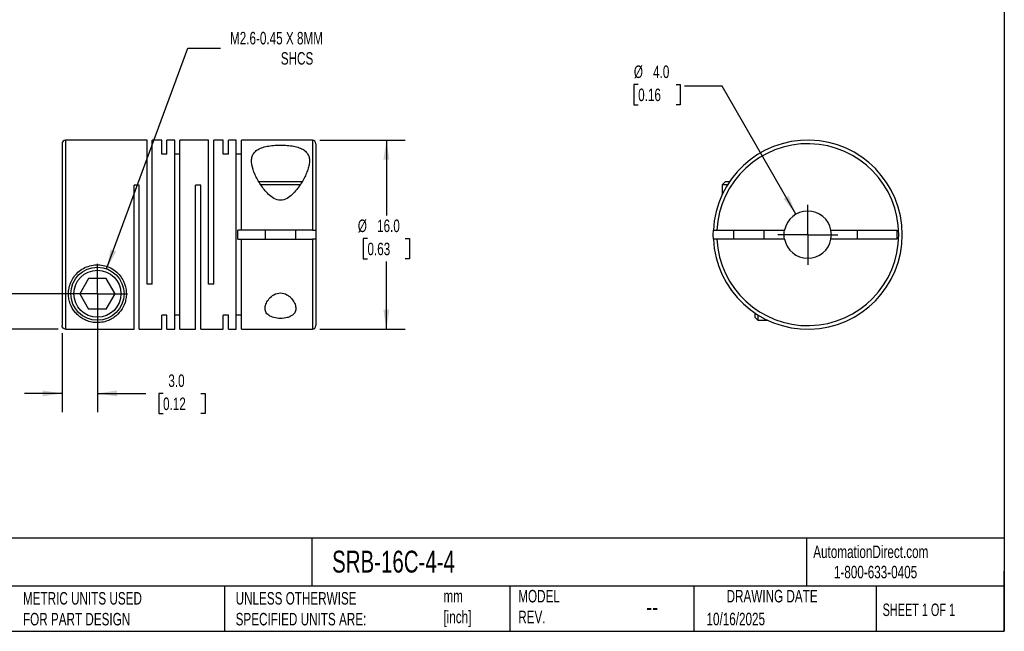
# Model space of a CAD drawing. Header units: millimetres. Extents: x 3 to 137, y 3 to 105.
# Tile 2 of 3: x 53 to 137, y 3 to 55. Entities that reach past the tile are written whole.
import ezdxf

# ---------------------------------------------------------------- set-up
doc = ezdxf.new("R2010")
doc.units = ezdxf.units.MM
doc.header["$LTSCALE"] = 0.5
doc.linetypes.add('SLD-Center', pattern=[19.05, 15.24, -1.27, 1.27, -1.27])
doc.linetypes.add('SLD-Solid', pattern=[0])
doc.layers.add('CENTER', color=40, linetype='SLD-Center')
doc.layers.add('DIMENSIONS', color=140, linetype='SLD-Solid', lineweight=25)
doc.layers.add('TEXT', color=140, linetype='SLD-Solid', lineweight=25)
doc.styles.add('SLDTEXTSTYLE0', font='TXT', dxfattribs={"width": 0.7})
doc.styles.add('SLDTEXTSTYLE1', font='TXT', dxfattribs={"width": 0.65})
doc.dimstyles.new('SLDDIMSTYLE0', dxfattribs={"dimtxt": 1.079004, "dimasz": 1.651, "dimexe": 0, "dimexo": 0.0625, "dimgap": 0.269751, "dimtad": 0, "dimtih": 1, "dimtoh": 1, "dimdec": 1, "dimrnd": 1e-09, "dimzin": 4, "dimdsep": 46, "dimtxsty": 'SLDTEXTSTYLE0', "dimsah": 1, "dimcen": 0.09, "dimadec": 0, "dimazin": 1, "dimtfac": 1, "dimtdec": 1, "dimtmove": 0, "dimatfit": 0, "dimfxl": 0, "dimfrac": 2, "dimtolj": 1, "dimtzin": 12, "dimarcsym": 0})
doc.dimstyles.new('SLDDIMSTYLE1', dxfattribs={"dimtxt": 1.079004, "dimasz": 1.651, "dimexe": 0, "dimexo": 0.0625, "dimgap": 0.269751, "dimtad": 0, "dimtih": 1, "dimtoh": 1, "dimdec": 1, "dimrnd": 1e-09, "dimzin": 12, "dimdsep": 46, "dimtxsty": 'SLDTEXTSTYLE0', "dimsah": 1, "dimcen": 0, "dimadec": 0, "dimazin": 3, "dimtfac": 1, "dimtdec": 1, "dimtofl": 0, "dimtmove": 0, "dimatfit": 3, "dimfxl": 0, "dimfrac": 2, "dimtolj": 1, "dimtzin": 12, "dimarcsym": 0})
doc.dimstyles.new('SLDDIMSTYLE2', dxfattribs={"dimtxt": 1.079004, "dimasz": 1.651, "dimexe": 0, "dimexo": 0.0625, "dimgap": 0.269751, "dimtad": 0, "dimtih": 1, "dimtoh": 1, "dimdec": 1, "dimrnd": 1e-09, "dimzin": 4, "dimdsep": 46, "dimtxsty": 'SLDTEXTSTYLE0', "dimsah": 1, "dimcen": 0.09, "dimadec": 0, "dimazin": 1, "dimtfac": 1, "dimtdec": 1, "dimtofl": 0, "dimtmove": 0, "dimatfit": 3, "dimfxl": 0, "dimfrac": 2, "dimtolj": 1, "dimtzin": 12, "dimarcsym": 0})
doc.dimstyles.new('SLDDIMSTYLE3', dxfattribs={"dimtxt": 1.079004, "dimasz": 1.651, "dimexe": 0, "dimexo": 0.0625, "dimgap": 0.269751, "dimtad": 0, "dimtih": 1, "dimtoh": 1, "dimdec": 1, "dimrnd": 1e-09, "dimzin": 4, "dimdsep": 46, "dimtxsty": 'SLDTEXTSTYLE0', "dimsah": 1, "dimcen": 0, "dimadec": 0, "dimazin": 1, "dimtfac": 1, "dimtdec": 1, "dimtofl": 0, "dimtmove": 0, "dimatfit": 3, "dimfxl": 0, "dimfrac": 2, "dimtolj": 1, "dimtzin": 12, "dimarcsym": 0})

# ---------------------------------------------------------------- blocks, each defined once
blk = doc.blocks.new('_D')
at = {"layer": 'DIMENSIONS'}
for p, q in [((59.733, 31.125), (59.733, 21.731)), ((56.733, 28.434), (56.733, 21.731)), ((56.733, 23.319), (53.558, 23.319)), ((59.733, 23.319), (63.827, 23.319)), ((65.289, 23.319), (64.927, 23.319)), ((64.927, 23.319), (64.927, 21.604)), ((68.496, 23.319), (68.858, 23.319)), ((68.858, 23.319), (68.858, 21.604)), ((64.927, 21.604), (65.289, 21.604)), ((68.858, 21.604), (68.496, 21.604))]:
    blk.add_line(p, q, dxfattribs=at)
for points in [[(56.733, 23.319), (55.082, 23.573), (55.082, 23.065)], [(59.733, 23.319), (61.384, 23.065), (61.384, 23.573)]]:
    blk.add_solid(points, dxfattribs=at)
at = {"layer": 'DIMENSIONS', "char_height": 1.0583, "attachment_point": 1, "style": 'SLDTEXTSTYLE0'}
for s, insert in [('3.0', (65.738, 24.925)), ('0.12', (65.289, 22.968))]:
    blk.add_mtext(s, dxfattribs=dict(at, insert=insert))
blk = doc.blocks.new('_D_1')
at = {"layer": 'DIMENSIONS'}
for p, q in [((40.389, 35.841), (40.027, 35.841)), ((40.027, 35.841), (40.027, 34.126)), ((43.596, 35.841), (43.958, 35.841)), ((43.958, 35.841), (43.958, 34.126)), ((45.541, 35.841), (48.716, 35.841)), ((48.716, 35.841), (48.716, 31.76)), ((40.027, 34.126), (40.389, 34.126)), ((43.958, 34.126), (43.596, 34.126)), ((59.098, 31.76), (47.129, 31.76)), ((56.398, 28.768), (47.129, 28.768)), ((48.716, 28.768), (48.716, 25.593))]:
    blk.add_line(p, q, dxfattribs=at)
for points in [[(48.716, 31.76), (48.97, 33.411), (48.462, 33.411)], [(48.716, 28.768), (48.462, 27.117), (48.97, 27.117)]]:
    blk.add_solid(points, dxfattribs=at)
at = {"layer": 'DIMENSIONS', "char_height": 1.0583, "attachment_point": 1, "style": 'SLDTEXTSTYLE0'}
for s, insert in [('3.0', (40.838, 37.447)), ('0.12', (40.389, 35.491))]:
    blk.add_mtext(s, dxfattribs=dict(at, insert=insert))
blk = doc.blocks.new('_D_2')
at = {"layer": 'DIMENSIONS'}
for p, q in [((60.51, 33.871), (67.386, 52.564)), ((67.386, 52.564), (70.164, 52.564))]:
    blk.add_line(p, q, dxfattribs=at)
blk.add_solid([(60.51, 33.871), (61.318, 35.333), (60.842, 35.508)], dxfattribs=at)
at = {"layer": 'DIMENSIONS', "attachment_point": 1, "style": 'SLDTEXTSTYLE0'}
for s, insert, char_height in [('M2.6-0.45 X 8MM', (70.958, 53.929), 1.05833), ('SHCS', (75.26, 52.214), 1.0583)]:
    blk.add_mtext(s, dxfattribs=dict(at, insert=insert, char_height=char_height))
blk = doc.blocks.new('_D_3')
at = {"layer": 'DIMENSIONS'}
for p, q in [((78.568, 44.76), (85.787, 44.76)), ((84.2, 44.76), (84.2, 38.389)), ((82.597, 36.432), (82.234, 36.432)), ((82.234, 36.432), (82.234, 34.717)), ((85.803, 36.432), (86.165, 36.432)), ((86.165, 36.432), (86.165, 34.717)), ((82.234, 34.717), (82.597, 34.717)), ((84.2, 28.76), (84.2, 34.476)), ((86.165, 34.717), (85.803, 34.717)), ((78.568, 28.76), (85.787, 28.76))]:
    blk.add_line(p, q, dxfattribs=at)
for points in [[(84.2, 44.76), (83.946, 43.109), (84.454, 43.109)], [(84.2, 28.76), (84.454, 30.411), (83.946, 30.411)]]:
    blk.add_solid(points, dxfattribs=at)
at = {"layer": 'DIMENSIONS', "char_height": 1.0583, "attachment_point": 1, "style": 'SLDTEXTSTYLE0'}
for s, insert in [('%%c', (81.782, 38.038)), ('16.0', (83.411, 38.038)), ('0.63', (82.597, 36.082))]:
    blk.add_mtext(s, dxfattribs=dict(at, insert=insert))
blk = doc.blocks.new('SW_CENTERMARKSYMBOL_0')
at = {"layer": 'CENTER', "color": 0}
for q in [(0, 2.54), (-2.54, 0), (0, -2.54), (2.54, 0)]:
    blk.add_line((0, 0), q, dxfattribs=at)
blk = doc.blocks.new('_D_4')
at = {"layer": 'DIMENSIONS'}
for p, q in [((105.521, 49.478), (105.158, 49.478)), ((105.158, 49.478), (105.158, 47.763)), ((108.727, 49.478), (109.089, 49.478)), ((109.089, 49.478), (109.089, 47.763)), ((112.627, 49.326), (109.452, 49.326)), ((118.882, 38.492), (112.627, 49.326)), ((105.158, 47.763), (105.521, 47.763)), ((109.089, 47.763), (108.727, 47.763))]:
    blk.add_line(p, q, dxfattribs=at)
blk.add_solid([(118.882, 38.492), (118.276, 40.048), (117.836, 39.794)], dxfattribs=at)
at = {"layer": 'DIMENSIONS', "char_height": 1.0583, "attachment_point": 1, "style": 'SLDTEXTSTYLE0'}
for s, insert in [('%%c', (105.155, 51.083)), ('4.0', (106.784, 51.083)), ('0.16', (105.521, 49.127))]:
    blk.add_mtext(s, dxfattribs=dict(at, insert=insert))
blk = doc.blocks.new('SW_CENTERMARKSYMBOL_1')
at = {"layer": 'CENTER', "color": 0}
for q in [(0, 2.54), (-2.54, 0), (0, -2.54), (2.54, 0)]:
    blk.add_line((0, 0), q, dxfattribs=at)

msp = doc.modelspace()

# ---------------------------------------------------------------- linework, layer by layer
for p, q in [((56.733, 44.46), (56.733, 29.069)), ((63.933, 44.76), (57.033, 44.76)), ((57.033, 44.76), (57.033, 28.768)), ((63.933, 32.56), (63.933, 44.76)), ((65.183, 44.76), (64.373, 44.76)), ((64.373, 32.56), (64.373, 44.76)), ((65.183, 43.568), (65.183, 44.76)), ((66.283, 44.76), (65.623, 44.76)), ((65.623, 43.568), (65.623, 44.76)), ((66.283, 28.76), (66.283, 44.76)), ((69.143, 44.76), (66.723, 44.76)), ((66.723, 28.76), (66.723, 44.76)), ((69.143, 32.56), (69.143, 44.76)), ((70.393, 44.76), (69.583, 44.76)), ((69.583, 32.56), (69.583, 44.76)), ((70.393, 43.568), (70.393, 44.76)), ((71.493, 44.76), (70.833, 44.76)), ((70.833, 43.568), (70.833, 44.76)), ((71.493, 28.76), (71.493, 44.76)), ((77.933, 44.76), (71.933, 44.76)), ((71.933, 37.135), (71.933, 44.76)), ((77.933, 44.76), (77.933, 37.135)), ((78.233, 44.46), (78.233, 37.135)), ((65.623, 43.568), (65.183, 43.568)), ((66.723, 43.568), (66.283, 43.568)), ((70.833, 43.568), (70.393, 43.568)), ((71.933, 43.568), (71.493, 43.568)), ((63.273, 40.96), (62.833, 40.96)), ((62.833, 28.768), (62.833, 40.96)), ((63.273, 28.76), (63.273, 40.96)), ((68.483, 40.96), (68.043, 40.96)), ((68.043, 28.76), (68.043, 40.96)), ((68.483, 28.76), (68.483, 40.96)), ((75.233, 41.24), (73.398, 41.24)), ((75.233, 40.98), (73.561, 40.98)), ((77.07, 41.24), (75.233, 41.24)), ((76.893, 40.98), (75.233, 40.98)), ((112.892, 41.24), (112.632, 40.98)), ((112.632, 40.98), (112.632, 40.142)), ((113.085, 40.98), (112.632, 40.98)), ((113.254, 41.24), (112.892, 41.24)), ((71.633, 36.385), (71.633, 37.135)), ((71.933, 37.135), (71.633, 37.135)), ((77.933, 37.135), (71.933, 37.135)), ((73.933, 37.135), (73.933, 36.385)), ((76.533, 36.385), (76.533, 37.135)), ((78.233, 37.135), (78.233, 36.385)), ((112.191, 37.135), (117.917, 37.135)), ((113.582, 37.135), (113.582, 36.385)), ((116.182, 36.385), (116.182, 37.135)), ((121.846, 37.135), (127.432, 37.135)), ((124.082, 36.385), (124.082, 37.135)), ((127.432, 37.135), (127.432, 36.385)), ((71.633, 36.385), (71.933, 36.385)), ((71.933, 28.76), (71.933, 36.385)), ((71.933, 36.385), (77.933, 36.385)), ((77.933, 36.385), (77.933, 28.76)), ((78.233, 36.385), (78.233, 29.06)), ((117.917, 36.385), (112.191, 36.385)), ((127.432, 36.385), (121.846, 36.385)), ((58.983, 33.06), (58.232, 31.76)), ((60.484, 33.06), (58.983, 33.06)), ((61.234, 31.76), (60.484, 33.06)), ((64.373, 32.56), (63.933, 32.56)), ((69.583, 32.56), (69.143, 32.56)), ((58.232, 31.76), (58.983, 30.46)), ((60.484, 30.46), (61.234, 31.76)), ((60.484, 30.46), (58.983, 30.46)), ((115.402, 30.132), (115.402, 29.77)), ((65.623, 29.951), (65.183, 29.951)), ((65.183, 28.76), (65.183, 29.951)), ((65.623, 28.76), (65.623, 29.951)), ((66.723, 29.951), (66.283, 29.951)), ((70.833, 29.951), (70.393, 29.951)), ((70.393, 28.76), (70.393, 29.951)), ((70.833, 28.76), (70.833, 29.951)), ((71.933, 29.951), (71.493, 29.951)), ((115.402, 29.77), (115.662, 29.51)), ((115.662, 29.963), (115.662, 29.51)), ((115.662, 29.51), (116.5, 29.51)), ((57.033, 28.768), (62.833, 28.768)), ((63.273, 28.76), (65.183, 28.76)), ((65.623, 28.76), (66.283, 28.76)), ((66.723, 28.76), (68.043, 28.76)), ((68.483, 28.76), (70.393, 28.76)), ((70.833, 28.76), (71.493, 28.76)), ((71.933, 28.76), (77.933, 28.76))]:
    msp.add_line(p, q)
at = {"flags": 128}
for points in [[(111.89, 36.385), (111.882, 36.76), (111.89, 37.135)], [(117.882, 36.76), (117.893, 36.969), (117.917, 37.135)], [(117.917, 36.385), (117.893, 36.551), (117.882, 36.76)]]:
    msp.add_lwpolyline(points, dxfattribs=at)
for radius in [2.25, 1.99]:
    msp.add_circle((59.733, 31.76), radius)
for centre, radius, start, end in [((57.033, 44.46), 0.3, 90, 180), ((77.933, 44.46), 0.3, 0, 90), ((119.882, 36.76), 8, 182.68672, 177.31328), ((119.882, 36.76), 7.7, 182.79148, 177.20852), ((119.882, 36.76), 2, 10.80692, 169.19308), ((119.882, 36.76), 2, 349.19308, 10.80692), ((119.882, 36.76), 2, 190.80692, 349.19308), ((77.933, 29.06), 0.3, 270, 0)]:
    msp.add_arc(centre, radius, start, end)
for points, knots in [([(75.233, 39.675), (75.431, 39.675), (75.621, 39.739), (75.956, 39.927), (76.101, 40.045), (76.504, 40.428), (76.725, 40.717), (77.105, 41.289), (77.262, 41.575), (77.452, 42), (77.507, 42.141), (77.596, 42.414), (77.63, 42.547), (77.675, 42.805), (77.686, 42.932), (77.679, 43.173), (77.661, 43.287), (77.59, 43.501), (77.538, 43.601), (77.397, 43.782), (77.307, 43.864), (77.09, 44.007), (76.965, 44.068), (76.677, 44.172), (76.518, 44.214), (76.177, 44.28), (75.992, 44.304), (75.616, 44.335), (75.421, 44.343), (75.031, 44.342), (74.838, 44.334), (74.46, 44.302), (74.278, 44.278), (73.939, 44.212), (73.778, 44.169), (73.495, 44.065), (73.37, 44.004), (73.154, 43.859), (73.066, 43.777), (72.926, 43.597), (72.874, 43.496), (72.805, 43.282), (72.787, 43.169), (72.78, 42.929), (72.791, 42.802), (72.86, 42.413), (72.952, 42.14), (73.206, 41.571), (73.365, 41.285), (73.743, 40.715), (73.964, 40.426), (74.365, 40.045), (74.513, 39.925), (74.846, 39.739), (75.035, 39.675), (75.233, 39.675)], [0, 0, 0, 0, 0.03125, 0.03125, 0.0625, 0.0625, 0.125, 0.125, 0.1875, 0.1875, 0.21875, 0.21875, 0.25, 0.25, 0.28125, 0.28125, 0.3125, 0.3125, 0.34375, 0.34375, 0.375, 0.375, 0.40625, 0.40625, 0.4375, 0.4375, 0.46875, 0.46875, 0.5, 0.5, 0.53125, 0.53125, 0.5625, 0.5625, 0.59375, 0.59375, 0.625, 0.625, 0.65625, 0.65625, 0.6875, 0.6875, 0.71875, 0.71875, 0.75, 0.75, 0.8125, 0.8125, 0.875, 0.875, 0.9375, 0.9375, 0.96875, 0.96875, 1, 1, 1, 1]), ([(77.933, 37.135), (78.013, 37.135), (78.09, 37.135), (78.201, 37.135), (78.233, 37.135), (78.233, 37.135)], [0, 0, 0, 0, 0.5, 0.5, 1, 1, 1, 1]), ([(111.89, 37.135), (111.89, 37.135), (111.923, 37.135), (112.034, 37.135), (112.111, 37.135), (112.191, 37.135)], [0, 0, 0, 0, 0.5, 0.5, 1, 1, 1, 1]), ([(78.233, 36.385), (78.233, 36.385), (78.201, 36.385), (78.09, 36.385), (78.013, 36.385), (77.933, 36.385)], [0, 0, 0, 0, 0.5, 0.5, 1, 1, 1, 1]), ([(112.191, 36.385), (112.111, 36.385), (112.034, 36.385), (111.923, 36.385), (111.89, 36.385), (111.89, 36.385)], [0, 0, 0, 0, 0.5, 0.5, 1, 1, 1, 1]), ([(57.283, 31.76), (57.283, 31.607), (57.297, 31.46), (57.349, 31.177), (57.387, 31.041), (57.529, 30.655), (57.661, 30.427), (57.907, 30.122), (57.997, 30.026), (58.192, 29.851), (58.297, 29.77), (58.526, 29.624), (58.651, 29.557), (58.858, 29.47), (58.93, 29.443), (59.084, 29.396), (59.166, 29.375), (59.339, 29.34), (59.43, 29.327), (59.623, 29.31), (59.72, 29.308), (60.013, 29.318), (60.199, 29.349), (60.52, 29.433), (60.66, 29.487), (60.922, 29.613), (61.041, 29.683), (61.37, 29.917), (61.554, 30.1), (61.862, 30.52), (61.987, 30.76), (62.111, 31.153), (62.142, 31.291), (62.181, 31.579), (62.188, 31.73), (62.164, 32.192), (62.089, 32.518), (61.862, 32.985), (61.766, 33.139), (61.541, 33.423), (61.409, 33.557), (61.114, 33.792), (60.954, 33.893), (60.604, 34.058), (60.42, 34.119), (60.041, 34.198), (59.844, 34.215), (59.457, 34.202), (59.262, 34.172), (58.889, 34.068), (58.712, 33.995), (58.376, 33.809), (58.222, 33.697), (57.948, 33.447), (57.825, 33.307), (57.62, 33.012), (57.537, 32.858), (57.405, 32.542), (57.358, 32.382), (57.297, 32.067), (57.283, 31.912), (57.283, 31.76)], [0, 0, 0, 0, 0.03125, 0.03125, 0.0625, 0.0625, 0.125, 0.125, 0.15625, 0.15625, 0.1875, 0.1875, 0.21875, 0.21875, 0.234375, 0.234375, 0.25, 0.25, 0.265625, 0.265625, 0.28125, 0.28125, 0.3125, 0.3125, 0.34375, 0.34375, 0.375, 0.375, 0.4375, 0.4375, 0.5, 0.5, 0.53125, 0.53125, 0.5625, 0.5625, 0.625, 0.625, 0.65625, 0.65625, 0.6875, 0.6875, 0.71875, 0.71875, 0.75, 0.75, 0.78125, 0.78125, 0.8125, 0.8125, 0.84375, 0.84375, 0.875, 0.875, 0.90625, 0.90625, 0.9375, 0.9375, 0.96875, 0.96875, 1, 1, 1, 1]), ([(75.233, 31.829), (75.033, 31.829), (74.841, 31.767), (74.523, 31.586), (74.392, 31.469), (74.181, 31.225), (74.099, 31.094), (73.981, 30.836), (73.945, 30.706), (73.926, 30.456), (73.943, 30.335), (74.04, 30.115), (74.12, 30.014), (74.35, 29.847), (74.5, 29.779), (74.846, 29.689), (75.043, 29.666), (75.438, 29.667), (75.635, 29.692), (75.893, 29.761), (75.972, 29.789), (76.117, 29.855), (76.182, 29.894), (76.351, 30.02), (76.431, 30.121), (76.524, 30.341), (76.541, 30.462), (76.52, 30.71), (76.484, 30.84), (76.365, 31.099), (76.285, 31.226), (76.124, 31.411), (76.065, 31.47), (75.935, 31.58), (75.862, 31.632), (75.623, 31.768), (75.433, 31.829), (75.233, 31.829)], [0, 0, 0, 0, 0.0625, 0.0625, 0.125, 0.125, 0.1875, 0.1875, 0.25, 0.25, 0.3125, 0.3125, 0.375, 0.375, 0.4375, 0.4375, 0.5, 0.5, 0.5625, 0.5625, 0.59375, 0.59375, 0.625, 0.625, 0.6875, 0.6875, 0.75, 0.75, 0.8125, 0.8125, 0.875, 0.875, 0.90625, 0.90625, 0.9375, 0.9375, 1, 1, 1, 1]), ([(57.033, 28.768), (56.954, 28.768), (56.876, 28.801), (56.766, 28.912), (56.733, 28.989), (56.733, 29.069)], [0, 0, 0, 0, 0.5, 0.5, 1, 1, 1, 1])]:
    msp.add_open_spline(points, degree=3, knots=knots)
at = {"layer": 'TEXT'}
for p, q in [((136.525, 104.775), (136.525, 3.175)), ((136.525, 11.063), (3.175, 11.063)), ((77.879, 11.063), (77.879, 6.985)), ((119.788, 11.063), (119.788, 6.985)), ((136.525, 3.175), (136.525, 8.255)), ((136.525, 6.985), (3.175, 6.985)), ((70.499, 6.985), (70.499, 3.175)), ((94.65, 6.985), (94.65, 3.175)), ((110.233, 6.985), (110.233, 3.175)), ((125.674, 6.985), (125.674, 3.175)), ((3.175, 3.175), (136.525, 3.175))]:
    msp.add_line(p, q, dxfattribs=at)

# ---------------------------------------------------------------- block references
at = {"layer": 'CENTER'}
for name, p in [('SW_CENTERMARKSYMBOL_1', (119.882, 36.76)), ('SW_CENTERMARKSYMBOL_0', (59.733, 31.76))]:
    msp.add_blockref(name, p, dxfattribs=at)

# ---------------------------------------------------------------- texts
at = {"layer": 'TEXT'}
for s, insert, char_height, attachment_point, style in [('SRB-16C-4-4', (79.604, 10.001), 1.85208, 1, 'SLDTEXTSTYLE0'), ('AutomationDirect.com', (120.347, 10.438), 1.05833, 1, 'SLDTEXTSTYLE0'), ('1-800-633-0405', (122.096, 8.719), 1.05833, 1, 'SLDTEXTSTYLE0'), ('MODEL ^JREV.', (95.367, 6.682), 1.05833, 1, 'SLDTEXTSTYLE0'), ('DRAWING DATE', (116.863, 6.682), 1.05833, 2, 'SLDTEXTSTYLE0'), ('METRIC UNITS USED ^JFOR PART DESIGN', (53.427, 6.498), 1.05833, 1, 'SLDTEXTSTYLE0'), ('UNLESS OTHERWISE ^JSPECIFIED UNITS ARE:', (71.435, 6.498), 1.05833, 1, 'SLDTEXTSTYLE0'), ('mm^J[inch]', (89.032, 6.681), 1.0583, 1, 'SLDTEXTSTYLE0'), ('--', (106.214, 6.038), 1.5875, 1, 'SLDTEXTSTYLE0'), ('SHEET 1 OF 1', (126.221, 5.526), 1.05833, 1, 'SLDTEXTSTYLE1'), ('10/16/2025', (111.306, 4.745), 1.0583, 1, 'SLDTEXTSTYLE0')]:
    msp.add_mtext(s, dxfattribs=dict(at, insert=insert, char_height=char_height, attachment_point=attachment_point, style=style))

# ---------------------------------------------------------------- dimensions: what is measured, and where the dimension line sits
at = {"layer": 'DIMENSIONS'}
dim = msp.add_diameter_dim_2p(p1=(58.957, 29.648), p2=(60.51, 33.871), text='M2.6-0.45 X 8MM\\PSHCS', dimstyle='SLDDIMSTYLE1', override={"dimpost": '<>'}, dxfattribs=at)
dim.commit()
dim.dimension.update_dxf_attribs({"geometry": '_D_2', "text_midpoint": (77.248, 52.564), "dimtype": 163})
dim = msp.add_diameter_dim_2p(p1=(120.882, 35.028), p2=(118.882, 38.492), dimstyle='SLDDIMSTYLE3', dxfattribs=at)
dim.commit()
dim.dimension.update_dxf_attribs({"geometry": '_D_4', "text_midpoint": (107.124, 49.326), "dimtype": 163})
dim = msp.add_linear_dim(base=(84.2, 28.76), p1=(77.933, 44.76), p2=(77.933, 28.76), angle=90, text='%%c<>', dimstyle='SLDDIMSTYLE2', dxfattribs=at)
dim.commit()
dim.dimension.update_dxf_attribs({"geometry": '_D_3', "text_midpoint": (84.2, 36.432), "dimtype": 160})
dim = msp.add_linear_dim(base=(48.716, 31.76), p1=(57.033, 28.768), p2=(59.733, 31.76), angle=90, dimstyle='SLDDIMSTYLE0', dxfattribs=at)
dim.commit()
dim.dimension.update_dxf_attribs({"geometry": '_D_1', "text_midpoint": (48.716, 35.841), "dimtype": 160})
dim = msp.add_linear_dim(base=(59.733, 23.319), p1=(56.733, 29.069), p2=(59.733, 31.76), dimstyle='SLDDIMSTYLE0', dxfattribs=at)
dim.commit()
dim.dimension.update_dxf_attribs({"geometry": '_D', "text_midpoint": (66.892, 23.319), "dimtype": 160})

doc.saveas('drawing.dxf')
